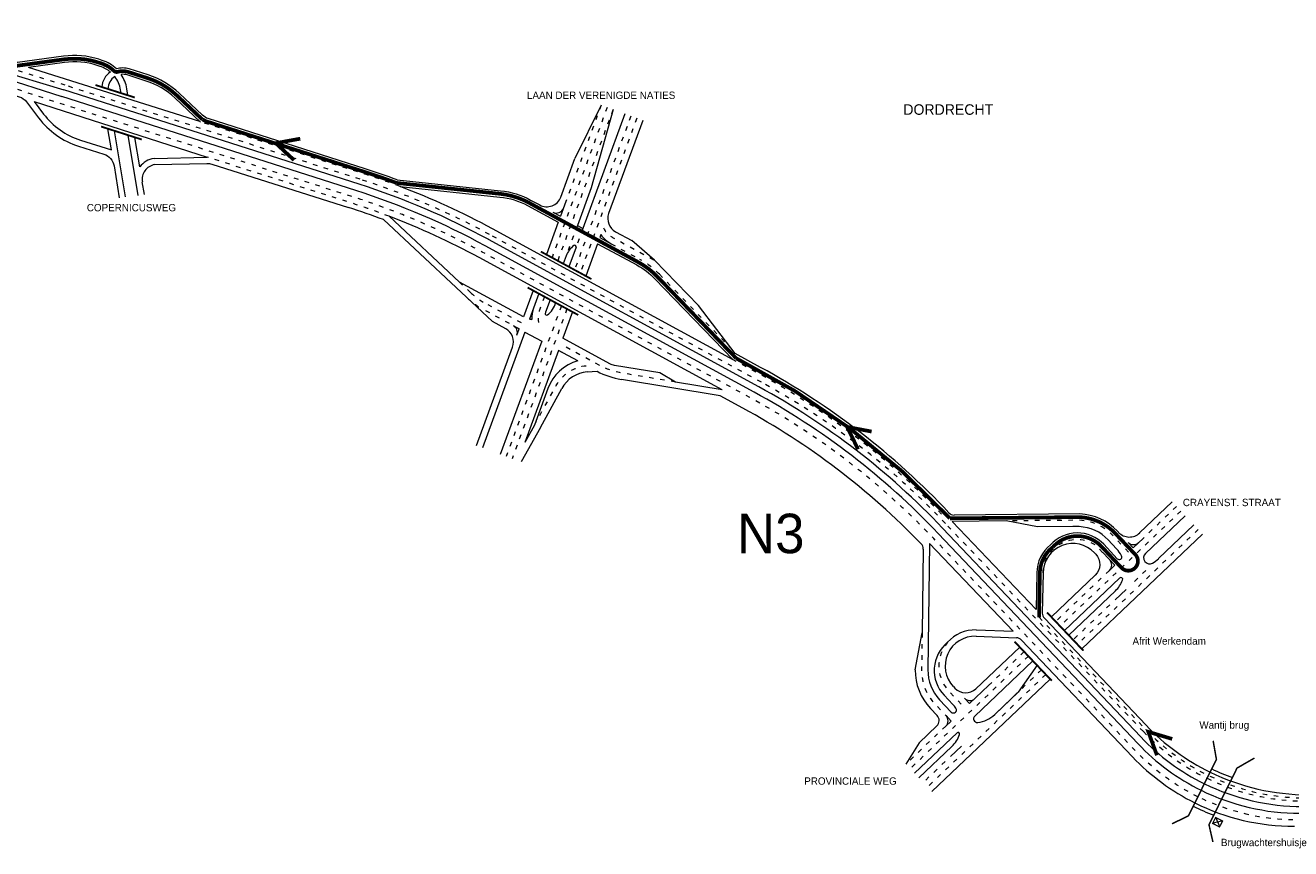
# Model space of a CAD drawing. Header units: metres. Extents: x 534 to 5984, y -2348 to -1572.
# Tile 3 of 8: x 5153 to 5493, y -2068 to -1847. Entities that reach past the tile are written whole.
import ezdxf

# ---------------------------------------------------------------- set-up
doc = ezdxf.new("R2010")
doc.units = ezdxf.units.M
doc.linetypes.add('ACAD_ISO03W100', pattern=[30, 12, -18])
for name, color, linetype, lineweight in [('deelstrepen', 8, 'ACAD_ISO03W100', 0), ('Kunstwerk', 7, 'Continuous', 0), ('RW-MARK', 7, 'Continuous', 0), ('Strooi NIET', 10, 'Continuous', 0), ('Strooi WEL', 90, 'Continuous', 0), ('Text', 7, 'Continuous', 0)]:
    doc.layers.add(name, color=color, linetype=linetype, lineweight=lineweight)

msp = doc.modelspace()

# ---------------------------------------------------------------- linework, layer by layer
at = {"layer": 'deelstrepen', "linetype": 'ACAD_ISO03W100', "ltscale": 0.1}
for p, q in [((5242.91, -1888.5), (5163.74, -1863.27)), ((5309.25, -1869.21), (5294.47, -1909.55)), ((5307.65, -1868.63), (5298.2, -1894.43)), ((5310.84, -1869.8), (5295.98, -1910.37)), ((5315.63, -1871.55), (5300.51, -1912.83)), ((5317.23, -1872.13), (5302.02, -1913.65)), ((5350.69, -1943), (5277.69, -1903.33)), ((5310.35, -1905.83), (5318.06, -1910.02)), ((5285.64, -1928.69), (5275.95, -1923.42)), ((5296.97, -1922.49), (5282.15, -1962.94)), ((5298.48, -1923.31), (5283.74, -1963.53)), ((5463.36, -1977.6), (5430.92, -2008.46)), ((5462.19, -1976.37), (5453.28, -1984.84)), ((5453.3, -2036.8), (5400.1, -1980.88)), ((5468.03, -1982.51), (5435.59, -2013.37)), ((5444.17, -1993.51), (5429.75, -2007.23)), ((5453.96, -1993.56), (5450.09, -1997.24)), ((5444.29, -2002.76), (5434.42, -2012.15)), ((5421.26, -2015.31), (5411.68, -2024.42)), ((5422.43, -2016.54), (5390.66, -2046.76)), ((5427.1, -2021.45), (5395.33, -2051.67)), ((5425.93, -2020.22), (5413.36, -2032.18)), ((5400.21, -2035.33), (5389.49, -2045.53)), ((5400.06, -2044.84), (5394.16, -2050.45))]:
    msp.add_line(p, q, dxfattribs=at)
at = {"layer": 'deelstrepen', "linetype": 'ACAD_ISO03W100', "ltscale": 0.1, "flags": 128}
for points in [[(5467.94, -2054.29, -0.08775), (5451.12, -2041.88), (5396.97, -1984.96, 0.078307), (5347.55, -1947.08), (5275.68, -1908.03, 0.047368), (5240.9, -1893.2), (5162.19, -1868.12), (5125.51, -1856.02, -0.306108), (5098.12, -1820.59), (5092, -1725.1)], [(5163.74, -1863.27), (5129.76, -1852.76, -0.311161), (5108.69, -1826.02), (5105.76, -1780.31), (5103.97, -1752.39)], [(5253.65, -1890.44, 0.013339), (5243.57, -1886.93), (5202.01, -1873.69), (5199.91, -1873.02)], [(5250.72, -1898.43, 0.013807), (5240.39, -1894.82), (5201.87, -1882.55)], [(5308.27, -1901.52, 0.159152), (5310.7, -1904.09), (5322.02, -1910.24)], [(5292.44, -1920.03), (5291.13, -1923.61, 0.169601), (5291.06, -1927.76)], [(5327.66, -1942.93), (5315.16, -1940.86), (5313.36, -1940.56, -0.083575), (5307.08, -1938.4), (5296.8, -1932.82)], [(5399.06, -1978.38, 0.078307), (5349.65, -1940.5), (5343.11, -1936.95)], [(5289.75, -1954.53), (5295.6, -1943.85, -0.251362), (5303.76, -1938.53)], [(5449.31, -1988.62), (5445.11, -1984.17, 0.195988), (5436.12, -1980.06), (5434.35, -1980.06), (5416.42, -1980.22)], [(5426.34, -1994.17, -0.589781), (5440.47, -1986.68), (5444.25, -1990.69)], [(5393.85, -2010.29), (5393.72, -2020.19, 0.195988), (5397.32, -2029.4), (5400.28, -2032.51)], [(5400.73, -2012.83, 0.386905), (5401.02, -2025.88), (5405.35, -2030.44)], [(5562.47, -2060.53), (5494.59, -2060.53, -0.11557), (5467.94, -2054.29)]]:
    msp.add_lwpolyline(points, format="xyb", dxfattribs=at)
for points in [[(5301.26, -1900.89), (5298.28, -1909.03)], [(5302.77, -1901.71), (5300.92, -1906.76)]]:
    msp.add_lwpolyline(points, dxfattribs=at)
at = {"layer": 'deelstrepen', "linetype": 'ACAD_ISO03W100', "ltscale": 0.1}
msp.add_lwpolyline([(5286.24, -1927.07), (5276.76, -1921.93, -0.063792), (5272.64, -1918.95), (5269.59, -1916.09)], format="xyb", dxfattribs=at)
msp.add_lwpolyline([(5323.3, -1914), (5342.76, -1934.14)], dxfattribs=at)
for centre, radius, start, end in [((5182.19, -2079.06), 200, 61.4806, 72.3285), ((5307.7, -1929.09), 21.7, 44.0246, 61.4806), ((5286.31, -1904.35), 21.7, 226.8804, 241.4806), ((5255.2, -2118.73), 200, 43.5706, 61.4806), ((5496.77, -1995.44), 60, 223.5706, 243.9197), ((5496.77, -1995.44), 60, 243.9197, 270)]:
    msp.add_arc(centre, radius, start, end, dxfattribs=at)
at = {"layer": 'Kunstwerk'}
for points, const_width in [([(5171.85, -1863.19), (5182.38, -1866.54)], 0.5), ([(5173.34, -1874.34), (5184.26, -1877.82)], 0.5), ([(5291.45, -1907.91), (5305.04, -1915.29)], 0.5), ([(5287.91, -1917.57), (5301.5, -1924.95)], 0.5), ([(5437.17, -2015.06), (5427.43, -2004.82)], 0.5), ([(5428.68, -2023.13), (5418.67, -2012.62)], 0.5), ([(5472.03, -2039.27), (5472.91, -2044.24), (5465.42, -2059.38), (5460.99, -2061.56)], 0.4), ([(5471.97, -2066.43), (5470.91, -2061.8), (5478.45, -2046.58), (5483.13, -2043.9)], 0.4)]:
    msp.add_lwpolyline(points, dxfattribs=dict(at, const_width=const_width))
for centre, radius, start, end in [((5497.5, -1993.75), 59, 244.0162, 249.8613), ((5493.86, -2002.22), 61, 243.5337, 249.1798)]:
    msp.add_arc(centre, radius, start, end, dxfattribs=at)
at = {"layer": 'RW-MARK'}
for p, q in [((5127.3, -1854.78), (5162.77, -1866.31)), ((5128.39, -1854), (5163.36, -1864.47)), ((5199.91, -1873.02), (5153.86, -1858.45)), ((5242.68, -1889.84), (5163.36, -1864.47)), ((5178.74, -1865.38), (5178.59, -1864.49)), ((5180.56, -1865.96), (5180.27, -1864.21)), ((5155.39, -1867.64), (5201.87, -1882.55)), ((5241.77, -1891.52), (5162.77, -1866.31)), ((5307.65, -1868.63), (5300.59, -1882.94)), ((5314.04, -1870.96), (5302.77, -1901.71)), ((5310.84, -1869.8), (5304.96, -1890.78)), ((5176.11, -1880.63), (5175.16, -1874.92)), ((5179.93, -1893.23), (5176.98, -1875.5)), ((5183.31, -1892.83), (5180.62, -1876.66)), ((5183.76, -1885.17), (5182.44, -1877.24)), ((5185, -1892.63), (5184.42, -1889.18)), ((5304.96, -1890.78), (5301.26, -1900.89)), ((5298.2, -1894.43), (5296.73, -1898.43)), ((5294.69, -1897.32), (5296.73, -1898.43)), ((5296.14, -1900.04), (5292.96, -1908.73)), ((5301.26, -1900.89), (5302.77, -1901.71)), ((5348.76, -1945.66), (5276.54, -1906.37)), ((5350, -1944.23), (5277.44, -1904.7)), ((5306.71, -1905.79), (5303.53, -1914.47)), ((5307.6, -1903.36), (5307.3, -1904.17)), ((5307.3, -1904.17), (5310.35, -1905.83)), ((5322.02, -1910.24), (5315.88, -1904.97)), ((5298.28, -1909.03), (5297.49, -1911.19)), ((5300.92, -1906.76), (5299, -1912.01)), ((5289.42, -1918.39), (5286.83, -1925.46)), ((5290.93, -1919.21), (5288.43, -1926.03)), ((5293.95, -1920.85), (5292.72, -1924.19)), ((5343.65, -1935.31), (5333.78, -1922.41)), ((5299.99, -1924.13), (5297.4, -1931.2)), ((5287.15, -1929.51), (5275.76, -1960.6)), ((5284.13, -1927.86), (5285.64, -1928.69)), ((5285.05, -1930.31), (5285.64, -1928.69)), ((5287.15, -1929.51), (5291.68, -1931.97)), ((5291.68, -1931.97), (5280.55, -1962.36)), ((5296.21, -1934.43), (5287.15, -1959.18)), ((5301.39, -1937.24), (5296.21, -1934.43)), ((5297.01, -1934.72), (5296.97, -1934.84)), ((5350.46, -1939.01), (5343.65, -1935.31)), ((5303.91, -1940.22), (5306.57, -1940.05)), ((5327.66, -1942.93), (5323.44, -1940.5)), ((5293.37, -1944.67), (5289.75, -1954.53)), ((5291.35, -1955.12), (5297.1, -1944.65)), ((5345.7, -1949.94), (5339.61, -1946.63)), ((5291.35, -1955.12), (5286.14, -1964.4)), ((5289.75, -1954.53), (5287.15, -1959.18)), ((5461.02, -1975.14), (5452.29, -1983.45)), ((5424.46, -2004.02), (5401.94, -1980.35)), ((5424.85, -1981.84), (5416.42, -1980.22)), ((5464.53, -1978.83), (5453.86, -1988.98)), ((5466.87, -1981.28), (5457.32, -1990.36)), ((5451.85, -2040.06), (5398.16, -1983.57)), ((5452.6, -2038.22), (5399.38, -1982.16)), ((5469.21, -1983.74), (5436.76, -2014.61)), ((5394.16, -1987.77), (5393.85, -2010.29)), ((5395.88, -1986.28), (5395.42, -2020.22)), ((5418.32, -2009.87), (5395.88, -1986.28)), ((5443.87, -1985.33), (5446.11, -1987.71)), ((5449.18, -1985.98), (5450.56, -1987.43)), ((5450.56, -1987.43), (5453.28, -1984.84)), ((5440.16, -1988.83), (5440.49, -1989.18)), ((5445.61, -1992.14), (5442.36, -1988.69)), ((5426.34, -1994.17), (5426.15, -2004.96)), ((5444.17, -1993.51), (5445.61, -1992.14)), ((5446.92, -1995.58), (5432.09, -2009.69)), ((5445.8, -1998.99), (5433.26, -2010.92)), ((5448.64, -1998.62), (5445.74, -2001.38)), ((5454.03, -2035.1), (5426.7, -2006.37)), ((5392.02, -2020.17), (5393.85, -2010.29)), ((5408.34, -2011.2), (5419.19, -2011.6)), ((5408.4, -2009.5), (5418.32, -2009.87)), ((5420.09, -2014.08), (5408.31, -2025.28)), ((5450.39, -2043.58), (5420.56, -2012.22)), ((5423.6, -2017.77), (5407.99, -2032.61)), ((5424.75, -2019), (5419.65, -2026.2)), ((5428.27, -2022.68), (5396.5, -2052.91)), ((5402.25, -2024.71), (5402.66, -2025.14)), ((5406.59, -2029.27), (5411.68, -2024.42)), ((5398.55, -2028.22), (5401.71, -2031.54)), ((5399.78, -2027.05), (5402.11, -2029.5)), ((5405.21, -2027.82), (5406.59, -2029.27)), ((5419.65, -2026.2), (5413.36, -2032.18)), ((5396.09, -2030.57), (5397.88, -2032.45)), ((5397.81, -2035.28), (5393.06, -2039.79)), ((5400.21, -2035.33), (5401.66, -2033.96)), ((5401.66, -2033.96), (5400.28, -2032.51)), ((5403.26, -2037.12), (5391.83, -2047.99)), ((5393.06, -2039.79), (5389.49, -2045.53)), ((5401.83, -2040.81), (5392.99, -2049.22)), ((5404.41, -2040.7), (5401.51, -2043.46)), ((5474.28, -2060.88), (5472.03, -2061.35)), ((5473.7, -2062.13), (5472.8, -2060.03))]:
    msp.add_line(p, q, dxfattribs=at)
for points in [[(5173.64, -1856.57), (5172.78, -1856.29, 0.111284), (5163.27, -1855.46), (5150.89, -1857.14, -0.109208), (5149.16, -1857), (5131.37, -1851.49)], [(5123.9, -1857.27), (5151.37, -1866.32, -0.152553), (5153.31, -1867.71), (5156.56, -1872.01, 0.155073), (5167.29, -1879.6), (5174.09, -1881.77, -0.281431), (5176.82, -1884.93), (5178.24, -1893.44)], [(5175.84, -1859.68, 0.097723), (5173.13, -1858.19), (5172.26, -1857.91, 0.111284), (5163.5, -1857.15), (5153.86, -1858.45)], [(5173.39, -1857.38), (5172.52, -1857.1, 0.111284), (5163.39, -1856.3)], [(5252.89, -1888.65, 0.011379), (5244.29, -1885.68), (5202.1, -1872.21, -0.112245), (5200.57, -1871.31), (5194.3, -1865.4, 0.112416), (5186, -1860.5), (5180.9, -1858.88)], [(5200.04, -1873.14), (5193.14, -1866.63, 0.112416), (5185.49, -1862.12), (5180.38, -1860.5, 0.106345), (5178.71, -1860.34)], [(5155.39, -1867.64), (5157.91, -1870.98, 0.155073), (5167.8, -1877.98), (5176.11, -1880.63)], [(5318.82, -1872.72), (5309.67, -1897.7, 0.371915), (5311.52, -1902.59), (5315.88, -1904.97)], [(5187.72, -1884.57), (5201.77, -1884.25, -0.083018), (5203.07, -1884.44), (5239.8, -1896.12)], [(5252.89, -1888.65), (5280.63, -1891.57, -0.098562), (5288.72, -1894.08), (5291.15, -1895.4, 0.457816), (5296.81, -1893.26), (5300.59, -1882.94)], [(5253.64, -1890.44), (5280.46, -1893.26, -0.098562), (5287.91, -1895.57), (5296.14, -1900.04)], [(5274.16, -1960.02), (5283.87, -1933.54, 0.371915), (5282.02, -1928.65), (5278.43, -1926.7), (5249.21, -1899.34)], [(5306.71, -1905.79), (5317.24, -1911.51, -0.076314), (5322.08, -1915.19), (5343.1, -1936.94)], [(5323.44, -1940.5), (5311.26, -1938.49, -0.083575), (5310.01, -1938.06), (5297.4, -1931.2)], [(5446.62, -1983.29), (5446.35, -1983, 0.195988), (5436.19, -1978.36), (5402.49, -1978.67)], [(5446.29, -1990.38), (5442.64, -1986.5, 0.438582), (5428.38, -1986.66, 0.22672), (5424.64, -1994.14), (5424.46, -2004.02)], [(5443.87, -1985.33, 0.195988), (5436.05, -1981.76), (5434.37, -1981.76), (5424.85, -1981.84)], [(5440.49, -1989.18, -0.412695), (5440.34, -1994.82), (5428.58, -2006)]]:
    msp.add_lwpolyline(points, format="xyb", dxfattribs=at)
for points in [[(5187.57, -1882.88), (5201.87, -1882.55)], [(5269.59, -1916.09), (5250.72, -1898.43)], [(5322.02, -1910.24), (5333.78, -1922.41)], [(5286.83, -1925.46), (5269.59, -1916.09)], [(5339.61, -1946.63), (5313.08, -1942.23)], [(5340.16, -1945), (5327.66, -1942.93)], [(5416.42, -1980.22), (5401.94, -1980.35)]]:
    msp.add_lwpolyline(points, dxfattribs=at)
at = {"layer": 'RW-MARK', "flags": 128}
for points in [[(5343.1, -1936.94), (5278.5, -1901.83, 0.033928), (5253.64, -1890.44)], [(5340.16, -1945), (5274.87, -1909.52, 0.033539), (5250.72, -1898.43, 0.033539)]]:
    msp.add_lwpolyline(points, format="xyb", dxfattribs=at)
at = {"layer": 'RW-MARK', "const_width": 0.339, "flags": 128}
msp.add_lwpolyline([(5471.89, -2061.44), (5473.75, -2062.39), (5474.57, -2060.8), (5472.7, -2059.85)], close=True, dxfattribs=at)
at = {"layer": 'RW-MARK'}
for centre, radius, start, end in [((5170.7, -1865.81), 9.7, 45.6985, 72.3251), ((5179.17, -1864.31), 5.7, 72.3251, 107.2881), ((5179.17, -1864.31), 5.7, 125.7021, 174.0056), ((5179.17, -1864.31), 4, 122.2151, 179.093), ((5170.7, -1865.81), 8, 9.4554, 37.6235), ((5170.7, -1865.81), 9.7, 9.4554, 34.3486), ((5188.37, -1888.52), 5.7, 98.1074, 144.0234), ((5188.37, -1888.52), 4, 99.4224, 189.4554), ((5180.97, -2082.06), 200, 61.4528, 72.3007), ((5181.77, -2080.33), 200, 61.4206, 72.2684), ((5179.1, -2086.65), 200, 69.4786, 72.3285), ((5295.65, -1895.57), 2, 241.4806, 339.8769), ((5303.91, -1911.1), 6, 126.9417, 159.8769), ((5300.55, -1906.62), 0.4, 339.8769, 126.9417), ((5314.17, -1898.8), 8, 214.7773, 241.4806), ((5297.04, -1925.77), 8, 159.8769, 182.495), ((5289.62, -1920.15), 6, 307.1432, 345.4875), ((5289.62, -1920.15), 6, 258.5039, 264.5053), ((5293.01, -1924.61), 0.4, 163.9634, 307.1432), ((5297.04, -1925.77), 4.6, 159.8769, 163.9634), ((5283.17, -1929.62), 2, 339.8769, 61.4806), ((5304.64, -1948.79), 12, 105.7007, 159.8769), ((5304.64, -1948.79), 8.6, 94.8699, 151.3085), ((5316.63, -1920.83), 21.7, 242.3684, 260.5903), ((5254.16, -2116.23), 201.7, 43.2475, 61.4806), ((5253.19, -2121.35), 200, 43.5428, 61.4528), ((5254.33, -2119.86), 200, 43.5106, 61.4206), ((5251.02, -2124.18), 198.3, 44.0277, 61.4806), ((5402.53, -1976.67), 2, 223.2475, 267.6283), ((5449.54, -1980.55), 4, 223.2735, 313.5706), ((5392.16, -1987.75), 2, 359.2158, 44.0277), ((5434.34, -1994.31), 8, 43.2735, 178.9769), ((5440.28, -1993.19), 8, 26.7905, 43.2735), ((5450.63, -1984.6), 2, 223.5706, 313.5706), ((5442.79, -1992.06), 2, 313.5706, 43.2735), ((5446.8, -1989.9), 0.7, 223.2735, 26.7905), ((5454.96, -1990.14), 1.6, 133.5706, 299.5345), ((5451.81, -1984.57), 8, 299.5345, 313.5706), ((5440.28, -1993.19), 8, 313.5706, 338.4411), ((5447.26, -1995.95), 0.5, 338.4411, 133.5706), ((5428.14, -2004.99), 2, 178.9769, 223.5706), ((5408.04, -2019.19), 8, 87.8672, 223.5706), ((5408.04, -2019.19), 9.7, 87.8672, 138.9638), ((5419.11, -2013.6), 2, 43.5706, 87.8672), ((5406.8, -2020.37), 9.69, 128.845, 223.5706), ((5406.8, -2020.37), 14.79, 179.2158, 223.5706), ((5406.8, -2020.37), 11.39, 179.2158, 223.5706), ((5405.56, -2022.39), 4, 223.5706, 313.5706), ((5406.66, -2026.44), 2, 223.5706, 313.5706), ((5402.29, -2030.99), 0.8, 223.5706, 34.0103), ((5396.32, -2035.02), 8, 34.0103, 43.5706), ((5407.85, -2026.39), 8, 276.8225, 313.5706), ((5396.43, -2033.83), 2, 313.5706, 43.5706), ((5398.83, -2033.88), 2, 313.5706, 43.5706), ((5408.68, -2033.34), 1, 133.5706, 276.8225), ((5497.5, -1993.75), 60, 223.5706, 244.0162), ((5396.32, -2035.02), 8, 313.5706, 341.6659), ((5403.53, -2037.41), 0.4, 341.6659, 133.5706), ((5496.11, -1996.92), 60, 223.5106, 243.859), ((5495.35, -1998.73), 60, 223.5428, 243.7442), ((5493.86, -2002.22), 60, 223.5706, 243.5337), ((5497.5, -1993.75), 60, 244.0162, 270), ((5495.35, -1998.73), 60, 243.7442, 269.9722), ((5496.11, -1996.92), 60, 243.859, 269.9399), ((5493.86, -2002.22), 60, 243.5337, 270)]:
    msp.add_arc(centre, radius, start, end, dxfattribs=at)
at = {"layer": 'Strooi NIET', "linetype": 'ACAD_ISO03W100', "ltscale": 0.1, "const_width": 1, "flags": 128}
for points in [[(5252.7, -1889.48, 0.011512), (5244.03, -1886.49), (5201.84, -1873.02, -0.071015), (5200.61, -1872.42, -0.071015)], [(5401.31, -1979.53, 0.089976), (5343.91, -1936.55)], [(5447.38, -1992.77, 1.0052), (5451.12, -1989.25)]]:
    msp.add_lwpolyline(points, format="xyb", dxfattribs=at)
at = {"layer": 'Strooi NIET', "const_width": 1}
for points in [[(5225.17, -1883.36), (5220.25, -1878.81), (5226.84, -1877.6)], [(5376.67, -1961.01), (5373.71, -1954.98), (5380.3, -1956.24)], [(5456.93, -2043.15), (5454.62, -2036.85), (5461.04, -2038.77)]]:
    msp.add_lwpolyline(points, dxfattribs=at)
at = {"layer": 'Strooi NIET', "linetype": 'ACAD_ISO03W100', "ltscale": 0.1, "const_width": 1, "flags": 128}
msp.add_lwpolyline([(5296.54, -1899.3), (5307.11, -1905.04)], dxfattribs=at)
at = {"layer": 'Strooi NIET', "linetype": 'ACAD_ISO03W100', "ltscale": 0.1, "flags": 128}
msp.add_lwpolyline([(5425.27, -2006.11), (5435.39, -2016.75), (5453.91, -2036.21, 0.089024), (5470.77, -2048.57), (5476.21, -2050.9, 0.088982), (5496.77, -2054.59), (5507.92, -2054.59)], format="xyb", dxfattribs=at)
at = {"layer": 'Strooi WEL', "const_width": 1}
for points in [[(5200.56, -1872.46), (5193.72, -1866.01, 0.112416), (5185.74, -1861.31), (5180.64, -1859.69, 0.149844), (5177.8, -1859.66, -0.268875), (5176.82, -1859.42, 0.114421), (5173.39, -1857.38), (5172.52, -1857.1, 0.111284), (5163.39, -1856.3), (5149.94, -1858.13)], [(5252.7, -1889.48), (5280.54, -1892.41, -0.098562), (5288.32, -1894.83), (5296.54, -1899.3)], [(5307.11, -1905.04), (5317.65, -1910.77, -0.076314), (5322.69, -1914.6), (5343.91, -1936.55)], [(5401.31, -1979.53), (5436.18, -1979.21, -0.195594), (5445.73, -1983.58), (5446, -1983.87), (5451.12, -1989.25)], [(5447.4, -1992.79), (5442.02, -1987.08, 0.441123), (5428.96, -1987.28, 0.228957), (5425.49, -1994.15), (5425.27, -2006.11)]]:
    msp.add_lwpolyline(points, format="xyb", dxfattribs=at)

# ---------------------------------------------------------------- texts
at = {"layer": 'Text'}
for s, height, p in [('LAAN DER VERENIGDE NATIES', 1.9781, (5287.73, -1866.93)), ('DORDRECHT', 2.826, (5388.82, -1871.19)), ('COPERNICUSWEG', 1.9781, (5169.51, -1897.1)), ('CRAYENST. STRAAT', 1.9781, (5463.89, -1976.26)), ('N3', 10.597, (5344.15, -1988.89)), ('Afrit Werkendam', 1.9781, (5450.37, -2013.46)), ('Wantij brug', 1.9781, (5468.33, -2036.01)), ('PROVINCIALE WEG', 1.9781, (5362.2, -2051.06)), ('Brugwachtershuisje', 1.9781, (5474.12, -2067.55))]:
    msp.add_text(s, height=height, dxfattribs=at).set_placement(p)

doc.saveas('drawing.dxf')
